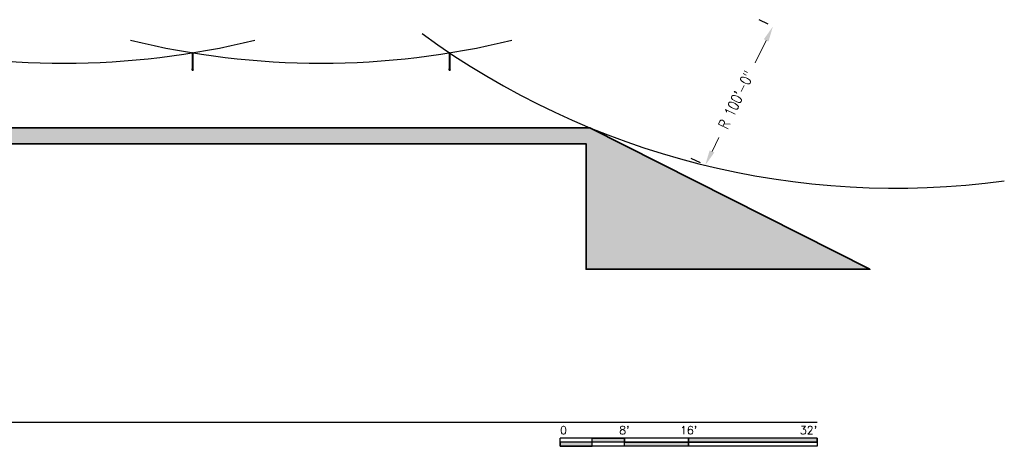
# Model space of a CAD drawing. Header units: inches. Extents: x -23339 to 14690, y -1465 to 1552.
# Tile 2 of 6: x -1075 to 396, y -1461 to -824. Entities that reach past the tile are written whole.
import ezdxf
from ezdxf.enums import TextEntityAlignment as Align

# ---------------------------------------------------------------- set-up
doc = ezdxf.new("R2010")
doc.units = ezdxf.units.IN
doc.header["$MEASUREMENT"] = 0
for name, color, linetype, lineweight in [('E-ANNO-DIMS', 1, 'Continuous', 9), ('E-ANNO-SYMB', 2, 'Continuous', 25), ('E-GRND-CIRC', 4, 'Continuous', 50), ('E-LTNG-TERM', 3, 'Continuous', 35), ('G-Bgrd-Std-Scrn', 8, 'Continuous', 35)]:
    doc.layers.add(name, color=color, linetype=linetype, lineweight=lineweight)
doc.layers.add('E-DETL-PATT', color=1, linetype='Continuous')
doc.styles.add('Annotative', font='romans.shx', dxfattribs={"width": 0.8})
doc.styles.add('Arial', font='romans.shx', dxfattribs={"width": 0.8})
doc.styles.add('Title', font='swiss.ttf', dxfattribs={"height": 0.25})
doc.dimstyles.new('Annotative', dxfattribs={"dimtxt": 0.125, "dimasz": 0.18, "dimexe": 0.18, "dimexo": 0.0625, "dimgap": 0.09, "dimtad": 0, "dimtih": 1, "dimtoh": 1, "dimdec": 4, "dimzin": 0, "dimdsep": 46, "dimlunit": 4, "dimtxsty": 'Annotative', "dimcen": 0.09, "dimclrd": 256, "dimclre": 256, "dimclrt": 256, "dimadec": 0, "dimazin": 0, "dimtfac": 1, "dimtdec": 4, "dimtofl": 0, "dimtmove": 1, "dimatfit": 3, "dimfxl": 1, "dimfrac": 2, "dimtolj": 1, "dimtzin": 0, "dimlwd": -1, "dimarcsym": 0})

# ---------------------------------------------------------------- blocks, each defined once
blk = doc.blocks.new('EF - AIR TERMINAL - FB - Lightning Protection - Air Terminal-V5-Section 1')
for p, q in [((-168.4, 290), (-168.4, 268)), ((-168.4, 290), (-168, 290)), ((-168, 290), (-167.6, 290)), ((-167.6, 268), (-167.6, 290)), ((-168.5, 268), (-168.8, 266)), ((-168.5, 268), (-168, 268)), ((-168, 268), (-167.5, 268)), ((-167.3, 266), (-167.5, 268))]:
    blk.add_line(p, q)
at = {"flags": 128}
for points in [[(-168.4, 290), (-168.4, 290.2), (-168.4, 290.4), (-168.4, 290.6), (-168.3, 290.8), (-168.3, 291), (-168.3, 291.2), (-168.2, 291.5), (-168.1, 291.7), (-168.1, 291.9), (-168, 292)], [(-168, 292), (-167.9, 291.8), (-167.9, 291.6), (-167.8, 291.4), (-167.8, 291.2), (-167.7, 291), (-167.7, 290.8), (-167.7, 290.6), (-167.7, 290.4), (-167.6, 290.2), (-167.6, 290)]]:
    blk.add_lwpolyline(points, dxfattribs=at)
blk = doc.blocks.new('2ft air terminal')
blk.add_lwpolyline([(4040.9, 612.9), (4042.4, 612.9)])
blk.add_blockref('EF - AIR TERMINAL - FB - Lightning Protection - Air Terminal-V5-Section 1', (4209.6, 346.9))
blk = doc.blocks.new('*U155')
blk.add_line((0, 0), (19.35, 0))
at = {"style": 'Title', "width": 0.8}
for tag, p, height in [('TITLE', (0.25, 0.078), 0.25), ('SCALE', (0.25, -0.177), 0.125)]:
    blk.add_attdef(tag, p, '', height=height, dxfattribs=at)
blk.add_attdef('NUMBER', text='', height=0.25, dxfattribs=at).set_placement((-0.313, 0), align=Align.MIDDLE_CENTER)
blk = doc.blocks.new('*U153')
for points in [[(-2.625, -0.188), (-2.25, -0.188), (-2.25, -0.234), (-2.625, -0.234)], [(-1.5, -0.234), (0, -0.234), (0, -0.187), (-1.5, -0.187)], [(-3, -0.281), (-2.625, -0.281), (-2.625, -0.234), (-3, -0.234)], [(-2.25, -0.235), (-1.5, -0.235), (-1.5, -0.281), (-2.25, -0.281)]]:
    blk.add_hatch(color=256).paths.add_polyline_path(points)
for p, q in [((0, -0.187), (-3, -0.187)), ((-3, -0.281), (-3, -0.187)), ((-2.625, -0.281), (-2.625, -0.188)), ((-2.25, -0.281), (-2.25, -0.188)), ((-1.5, -0.281), (-1.5, -0.188)), ((0, -0.187), (0, -0.281)), ((0, -0.234), (-3, -0.234)), ((0, -0.281), (-3, -0.281))]:
    blk.add_line(p, q)
at = {"flags": 128}
for points in [[(-2.625, -0.188), (-2.25, -0.188), (-2.25, -0.234), (-2.625, -0.234), (-2.625, -0.188)], [(-1.5, -0.234), (0, -0.234), (0, -0.187), (-1.5, -0.187), (-1.5, -0.234)], [(-3, -0.281), (-2.625, -0.281), (-2.625, -0.234), (-3, -0.234), (-3, -0.281)], [(-2.25, -0.235), (-1.5, -0.235), (-1.5, -0.281), (-2.25, -0.281), (-2.25, -0.235)]]:
    blk.add_lwpolyline(points, close=True, dxfattribs=at)
at = {"style": 'Arial'}
blk.add_text('0', height=0.0937, dxfattribs=at).set_placement((-3, -0.094), align=Align.MIDDLE_LEFT)
for s, p in [("8'", (-2.25, -0.094)), ("16'", (-1.5, -0.094))]:
    blk.add_text(s, height=0.0937, dxfattribs=at).set_placement(p, align=Align.MIDDLE_CENTER)
blk.add_text("32'", height=0.0937, dxfattribs=at).set_placement((0, -0.094), align=Align.MIDDLE_RIGHT)
blk = doc.blocks.new('*D160')
at = {"layer": 'Defpoints', "color": 0, "transparency": 16777216}
for p in [(50.1, -834.4), (-51.2, -1041.6), (-51.1, -1041.6)]:
    blk.add_point(p, dxfattribs=at)
at = {"layer": 'E-ANNO-DIMS', "lineweight": -2, "transparency": 16777216}
for p, q in [((42.9, -830.9), (29.3, -824.3)), ((-58.3, -1038.1), (-71.9, -1031.4))]:
    blk.add_line(p, q, dxfattribs=at)
at = {"layer": 'E-ANNO-DIMS', "transparency": 16777216}
for p, q in [((39.9, -855.1), (23.6, -888.6)), ((-41, -1020.9), (-31, -1000.2))]:
    blk.add_line(p, q, dxfattribs=at)
for points in [[(36.5, -853.4), (43.4, -856.8), (50, -834.4)], [(-44.5, -1019.2), (-37.6, -1022.5), (-51.2, -1041.6)]]:
    blk.add_solid(points, dxfattribs=at)
at = {"layer": 'E-ANNO-DIMS', "color": 2, "lineweight": -3, "transparency": 16777216, "insert": (-4.9, -943.8), "char_height": 16, "attachment_point": 5, "rotation": 64, "style": 'Annotative'}
blk.add_mtext('\\A1;R 100\'-0"', dxfattribs=at)

msp = doc.modelspace()

# ---------------------------------------------------------------- hatches: boundary and pattern name
at = {"layer": 'E-DETL-PATT'}
h = msp.add_hatch(dxfattribs=at)
h.set_pattern_fill('EARTH', color=256, scale=48)
h.set_pattern_definition([(0, (0, 960), (12, 12), [12, -12]), (0, (0, 964.5), (12, 12), [12, -12]), (0, (0, 969), (12, 12), [12, -12]), (90, (1.5, 970.5), (-12, 12), [12, -12]), (90, (6, 970.5), (-12, 12), [12, -12]), (90, (10.5, 970.5), (-12, 12), [12, -12])])
h.paths.add_polyline_path([(-223.35718, -985.46), (-2178.79759, -985.46), (-2597.00612, -1196.82), (-2173.07738, -1196.82), (-2173.07738, -1009.46), (-229.07738, -1009.46), (-229.07738, -1196.82), (194.85135, -1196.82)])

# ---------------------------------------------------------------- linework, layer by layer
at = {"layer": 'E-GRND-CIRC', "lineweight": -3}
for centre, start, end in [((233.42147, 124.19205, -1724.82713), 233.85981557, 277.77507155), ((-1009.06535, 310.84311, -1724.82713), 256.26653731, 283.73346269), ((-625.08941, 310.84311, -1724.82713), 256.26653731, 283.73346269)]:
    msp.add_arc(centre, 1200, start, end, dxfattribs=at)
at = {"layer": 'G-Bgrd-Std-Scrn'}
msp.add_lwpolyline([(-2173.07738, -1197.87613), (-2173.07738, -1009.46), (-229.07738, -1009.46), (-229.07738, -1196.82), (194.85135, -1196.82), (-223.35718, -985.46), (-2178.79759, -985.46), (-2597.00612, -1196.82), (-2173.07738, -1196.82)], dxfattribs=at)

# ---------------------------------------------------------------- block references
at = {"layer": 'E-ANNO-SYMB', "lineweight": -3, "xscale": 128, "yscale": 128, "zscale": 128}
for name, p in [('*U155', (-2360.80322, -1424.91747)), ('*U153', (116.00401, -1424.91747))]:
    msp.add_blockref(name, p, dxfattribs=at)
at = {"layer": 'E-LTNG-TERM', "lineweight": -3}
for p in [(-4858.68842, -1512.42696), (-4474.68842, -1512.42696)]:
    msp.add_blockref('2ft air terminal', p, dxfattribs=at)

# ---------------------------------------------------------------- dimensions: what is measured, and where the dimension line sits
at = {"layer": 'E-ANNO-DIMS', "lineweight": -3}
dim = msp.add_linear_dim(base=(-51.1582, -1041.56103, -1724.82713), p1=(50.0962, -834.42968, -1724.82713), p2=(-51.09824, -1041.59032, -1724.82713), angle=243.96528217, text='R 100\'-0"', dimstyle='Annotative', override={"dimscale": 0, "dimtxt": 0.125, "dimpost": '\\X', "dimclrt": 2}, dxfattribs=at)
dim.commit()
dim.dimension.update_dxf_attribs({"geometry": '*D160', "text_midpoint": (-4.91911, -943.82745, -1724.82713), "dimtype": 161, "text_rotation": 64})

doc.saveas('drawing.dxf')
